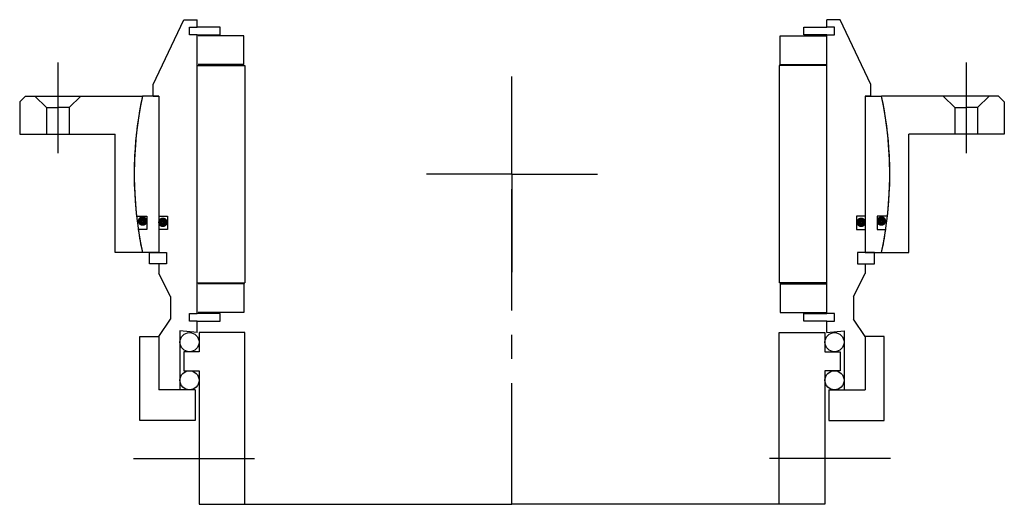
# Model space of a CAD drawing. Header units: millimetres. Extents: x -129 to 129, y -86 to 41.
import ezdxf

# ---------------------------------------------------------------- set-up
doc = ezdxf.new("R2010")
doc.units = ezdxf.units.MM
doc.linetypes.add('CENTER', pattern=[50.8, 31.75, -6.35, 6.35, -6.35])
doc.layers.add('Center', color=1, linetype='CENTER')

# ---------------------------------------------------------------- blocks, each defined once
blk = doc.blocks.new('4s140-bearing')
for p, q in [((-94, 23.5), (-86, 40.5)), ((-86, 40.5), (-82.5, 40.5)), ((-82.5, 38.5), (-82.5, 40.5)), ((86, 40.5), (82.5, 40.5)), ((82.5, 38.5), (82.5, 40.5)), ((94, 23.5), (86, 40.5)), ((-84.5, 36.5), (-84.5, 38.5)), ((-84.5, 38.5), (-82.5, 38.5)), ((-82.5, 36.5), (-84.5, 36.5)), ((-76.5, 38.5), (-82.5, 38.5)), ((-82.5, -36.5), (-82.5, 36.5)), ((-82.5, 36.5), (-76.5, 36.5)), ((-70.25, 36.25), (-82.25, 36.25)), ((-76.5, 36.5), (-76.5, 38.5)), ((-70.25, 28.75), (-70.25, 36.25)), ((70.25, 28.75), (70.25, 36.25)), ((70.25, 36.25), (82.25, 36.25)), ((76.5, 38.5), (82.5, 38.5)), ((76.5, 36.5), (76.5, 38.5)), ((82.5, 36.5), (76.5, 36.5)), ((84.5, 38.5), (82.5, 38.5)), ((82.5, -36.5), (82.5, 36.5)), ((82.5, 36.5), (84.5, 36.5)), ((84.5, 36.5), (84.5, 38.5)), ((-82.5, 28.5), (-70, 28.5)), ((-70.25, 28.75), (-82.25, 28.75)), ((-70, 28.5), (-70, -28.5)), ((70, 28.5), (70, -28.5)), ((82.5, 28.5), (70, 28.5)), ((70.25, 28.75), (82.25, 28.75)), ((-94, 20.5), (-94, 23.5)), ((94, 20.5), (94, 23.5)), ((-92.5, 20.5), (-96.85, 20.5)), ((-94, 20.5), (-92.5, 20.5)), ((-92.5, 20.5), (-92.5, -20.5)), ((-92.5, 20.5), (-92.5, -11)), ((92.5, 20.5), (92.5, -11)), ((92.5, 20.5), (92.5, -20.5)), ((92.5, 20.5), (96.85, 20.5)), ((94, 20.5), (92.5, 20.5)), ((-98.39, -11), (-95.7, -11)), ((-95.7, -11), (-95.7, -14.5)), ((-92.5, -11), (-90.3, -11)), ((-90.3, -11), (-90.3, -14.5)), ((90.3, -11), (90.3, -14.5)), ((92.5, -11), (90.3, -11)), ((98.39, -11), (95.7, -11)), ((95.7, -11), (95.7, -14.5)), ((-95.7, -14.5), (-97.93, -14.5)), ((-92.5, -14.5), (-92.5, -20.5)), ((-90.3, -14.5), (-92.5, -14.5)), ((90.3, -14.5), (92.5, -14.5)), ((92.5, -14.5), (92.5, -20.5)), ((95.7, -14.5), (97.93, -14.5)), ((-92.5, -20.5), (-96.85, -20.5)), ((-95, -23.5), (-95, -20.5)), ((-95, -20.5), (-92.5, -20.5)), ((-92.5, -20.5), (-90.5, -20.5)), ((-90.5, -20.5), (-90.5, -23.5)), ((90.5, -20.5), (90.5, -23.5)), ((92.5, -20.5), (90.5, -20.5)), ((95, -20.5), (92.5, -20.5)), ((92.5, -20.5), (96.85, -20.5)), ((95, -23.5), (95, -20.5)), ((-92.5, -23.5), (-95, -23.5)), ((-92.5, -23.5), (-92.5, -26)), ((-90.5, -23.5), (-92.5, -23.5)), ((90.5, -23.5), (92.5, -23.5)), ((92.5, -23.5), (95, -23.5)), ((92.5, -23.5), (92.5, -26)), ((-89.5, -32), (-92.5, -26)), ((89.5, -32), (92.5, -26)), ((-82.5, -28.5), (-70, -28.5)), ((-70.25, -28.75), (-82.25, -28.75)), ((-70.25, -28.75), (-70.25, -36.25)), ((82.5, -28.5), (70, -28.5)), ((70.25, -28.75), (70.25, -36.25)), ((70.25, -28.75), (82.25, -28.75)), ((-89.5, -32), (-89.5, -38)), ((89.5, -32), (89.5, -38)), ((-92.5, -42.5), (-89.5, -38)), ((-84.5, -38.5), (-84.5, -36.5)), ((-84.5, -36.5), (-82.5, -36.5)), ((-82.5, -38.5), (-84.5, -38.5)), ((-76.5, -36.5), (-82.5, -36.5)), ((-82.5, -38.5), (-76.5, -38.5)), ((-82.5, -41.5), (-82.5, -38.5)), ((-70.25, -36.25), (-82.25, -36.25)), ((-76.5, -38.5), (-76.5, -36.5)), ((70.25, -36.25), (82.25, -36.25)), ((76.5, -36.5), (82.5, -36.5)), ((76.5, -38.5), (76.5, -36.5)), ((82.5, -38.5), (76.5, -38.5)), ((84.5, -36.5), (82.5, -36.5)), ((82.5, -38.5), (84.5, -38.5)), ((82.5, -41.5), (82.5, -38.5)), ((84.5, -38.5), (84.5, -36.5)), ((92.5, -42.5), (89.5, -38)), ((-87, -41), (-87, -56.5)), ((-82.5, -41.5), (-87, -41)), ((82.5, -41.5), (87, -41)), ((87, -41), (87, -56.5)), ((-97.5, -64.5), (-97.5, -42.5)), ((-97.5, -42.5), (-92.5, -42.5)), ((-92.5, -42.5), (-92.5, -56.5)), ((-92.5, -42.5), (-92.5, -51.67)), ((-70, -41.5), (-82, -41.5)), ((-82, -41.5), (-82, -46.5)), ((-70, -86.5), (-70, -41.5)), ((70, -86.5), (70, -41.5)), ((70, -41.5), (82, -41.5)), ((82, -41.5), (82, -46.5)), ((92.5, -42.5), (92.5, -51.67)), ((92.5, -42.5), (92.5, -56.5)), ((97.5, -42.5), (92.5, -42.5)), ((97.5, -64.5), (97.5, -42.5)), ((-82, -46.5), (-86, -46.5)), ((-86, -46.5), (-86, -51.5)), ((82, -46.5), (86, -46.5)), ((86, -46.5), (86, -51.5)), ((-86, -51.5), (-82, -51.5)), ((-82, -51.5), (-82, -86.5)), ((82, -51.5), (82, -86.5)), ((86, -51.5), (82, -51.5)), ((-83, -56.5), (-92.5, -56.5)), ((-83, -56.5), (-83, -64.5)), ((83, -56.5), (83, -64.5)), ((83, -56.5), (92.5, -56.5)), ((-83, -64.5), (-97.5, -64.5)), ((83, -64.5), (97.5, -64.5)), ((-82, -86.5), (-70, -86.5)), ((-70, -86.5), (0, -86.5)), ((70, -86.5), (0, -86.5)), ((82, -86.5), (70, -86.5))]:
    blk.add_line(p, q)
at = {"const_width": 1.2}
for points in [[(-97.44, -12.27, 1), (-96.14, -12.27, 1)], [(-92.13, -12.6, 1), (-90.83, -12.6, 1)], [(92.13, -12.6, -1), (90.83, -12.6, -1)], [(97.44, -12.27, -1), (96.14, -12.27, -1)]]:
    blk.add_lwpolyline(points, format="xyb", close=True, dxfattribs=at)
for centre in [(-84.5, -44), (84.5, -44), (-84.5, -54), (84.5, -54)]:
    blk.add_circle(centre, 2.5)
for start, end in [(168.0493, 186.3794), (353.6206, 11.9507), (188.4221, 191.9507), (348.0493, 351.5779)]:
    blk.add_arc((0, 0), 99, start, end)
at = {"layer": 'Center'}
for p, q in [((0, -86.5), (0, 0)), ((-99.21, -74.5), (-66.47, -74.5)), ((99.21, -74.5), (66.47, -74.5))]:
    blk.add_line(p, q, dxfattribs=at)
blk = doc.blocks.new('4SF140-159 yderhus')
for p, q in [((-127.5, 20.5), (-129, 19)), ((-129, 19), (-129, 10.5)), ((-127.5, 20.5), (-96.85, 20.5)), ((-125, 20.5), (-122, 17.5)), ((-113, 20.5), (-116, 17.5)), ((127.5, 20.5), (96.85, 20.5)), ((113, 20.5), (116, 17.5)), ((125, 20.5), (122, 17.5)), ((127.5, 20.5), (129, 19)), ((129, 19), (129, 10.5)), ((-122, 17.5), (-122, 10.5)), ((-122, 17.5), (-119, 17.5)), ((-116, 17.5), (-119, 17.5)), ((-116, 17.5), (-116, 10.5)), ((116, 17.5), (116, 10.5)), ((116, 17.5), (119, 17.5)), ((122, 17.5), (119, 17.5)), ((122, 17.5), (122, 10.5)), ((-129, 10.5), (-104, 10.5)), ((-104, -20.5), (-104, 10.5)), ((104, -20.5), (104, 10.5)), ((129, 10.5), (104, 10.5)), ((-96.85, -20.5), (-104, -20.5)), ((96.85, -20.5), (104, -20.5))]:
    blk.add_line(p, q)
for start, end in [(168.0493, 191.9507), (348.0493, 11.9507)]:
    blk.add_arc((0, 0), 99, start, end)
at = {"layer": 'Center'}
for p, q in [((-119, 29.24), (-119, 5.5)), ((119, 29.24), (119, 5.5)), ((0, 0), (0, 25.63)), ((0, 0), (-22.37, 0)), ((0, 0), (22.37, 0)), ((0, 0), (0, -25.63))]:
    blk.add_line(p, q, dxfattribs=at)

msp = doc.modelspace()

# ---------------------------------------------------------------- block references
for name in ['4s140-bearing', '4SF140-159 yderhus']:
    msp.add_blockref(name, (0, 0))

doc.saveas('drawing.dxf')
